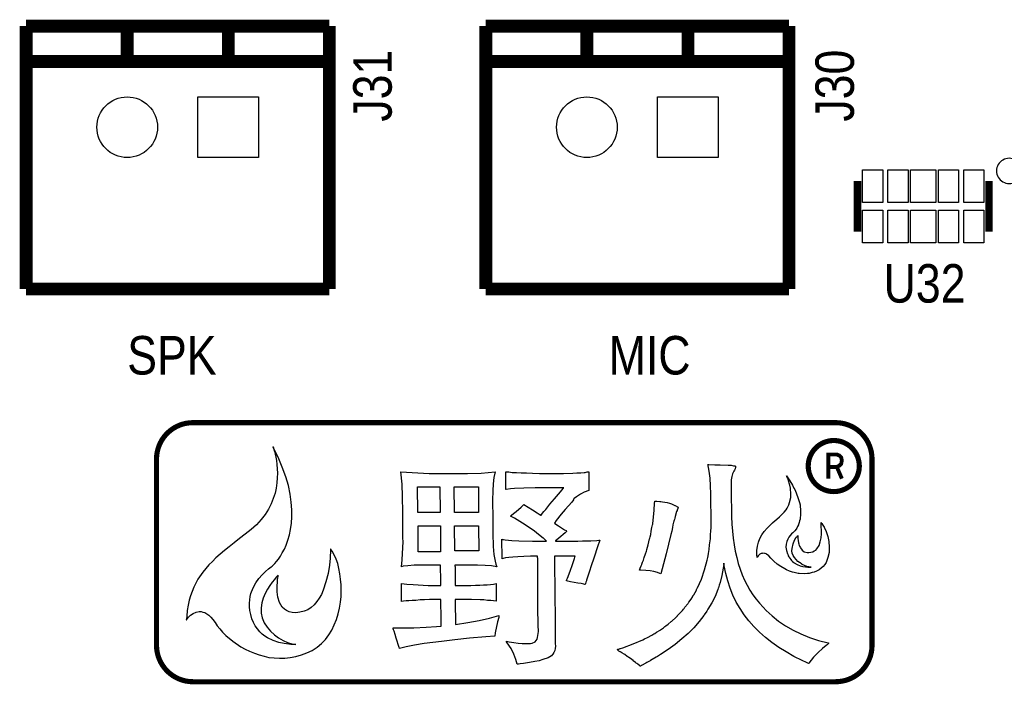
# Model space of a CAD drawing. Extents: x 0 to 158, y 0 to 97.
# Tile 4 of 11: x 32 to 51, y 63 to 76. Entities that reach past the tile are written whole.
import ezdxf
from ezdxf.enums import TextEntityAlignment as Align

# ---------------------------------------------------------------- set-up
doc = ezdxf.new("R2010")
doc.units = 0
doc.header["$MEASUREMENT"] = 0
for name, color, linetype in [('BG_SILKSCREEN_TOP', 7, 'CONTINUOUS'), ('PG_SILKSCREEN_TOP', 253, 'CONTINUOUS'), ('PIN_SOLDERMASK_TOP', 120, 'CONTINUOUS'), ('RD_SILKSCREEN_TOP', 173, 'CONTINUOUS')]:
    doc.layers.add(name, color=color, linetype=linetype)

msp = doc.modelspace()

# ---------------------------------------------------------------- linework, layer by layer
at = {"layer": 'BG_SILKSCREEN_TOP', "const_width": 0.1016}
for points in [[(34.33572, 67.03568, -0.414214), (35.05708, 67.7545)], [(34.33572, 67.03568, -0.414214), (35.05708, 67.7545)], [(47.76978, 67.7545, -0.414214), (48.49114, 67.03568)], [(47.76978, 67.7545, -0.414214), (48.49114, 67.03568)], [(48.23968, 66.89598, 1), (47.22876, 66.89598)], [(48.23968, 66.89598, 1), (47.22876, 66.89598)], [(47.22876, 66.89598, 1), (48.23968, 66.89598)], [(47.22876, 66.89598, 1), (48.23968, 66.89598)], [(35.05708, 62.62878, -0.41265), (34.33572, 63.3476)], [(35.05708, 62.62878, -0.41265), (34.33572, 63.3476)], [(48.49114, 63.3476, -0.414214), (47.76978, 62.62878)], [(48.49114, 63.3476, -0.414214), (47.76978, 62.62878)]]:
    msp.add_lwpolyline(points, format="xyb", dxfattribs=at)
at = {"layer": 'BG_SILKSCREEN_TOP'}
for points, const_width in [([(35.05708, 67.7545), (47.76978, 67.7545)], 0.1016), ([(35.05708, 67.7545), (47.76978, 67.7545)], 0.1016), ([(34.33572, 63.3476), (34.33572, 67.03568)], 0.1016), ([(34.33572, 63.3476), (34.33572, 67.03568)], 0.1016), ([(47.625, 66.64706), (47.625, 67.12458), (47.79518, 67.12458), (47.84852, 67.10172), (47.88154, 67.0687), (47.89424, 67.0052), (47.88154, 66.9417), (47.8409, 66.90106), (47.79518, 66.8782), (47.89424, 66.64706)], 0.0762), ([(47.625, 66.64706), (47.625, 67.12458), (47.79518, 67.12458), (47.84852, 67.10172), (47.88154, 67.0687), (47.89424, 67.0052), (47.88154, 66.9417), (47.8409, 66.90106), (47.79518, 66.8782), (47.89424, 66.64706)], 0.0762), ([(48.49114, 67.03568), (48.49114, 63.3476)], 0.1016), ([(48.49114, 67.03568), (48.49114, 63.3476)], 0.1016), ([(47.625, 66.8782), (47.79518, 66.8782)], 0.0762), ([(47.625, 66.8782), (47.79518, 66.8782)], 0.0762), ([(47.76724, 62.62878), (35.05708, 62.62878)], 0.1016), ([(47.76724, 62.62878), (35.05708, 62.62878)], 0.1016), ([(47.76978, 62.62878), (47.76724, 62.62878)], 0.1016), ([(47.76978, 62.62878), (47.76724, 62.62878)], 0.1016)]:
    msp.add_lwpolyline(points, dxfattribs=dict(at, const_width=const_width))
for points in [[(35.3314, 63.97498), (35.3695, 63.94704), (35.41014, 63.9064), (35.45078, 63.86068), (35.49396, 63.79972), (35.5346, 63.73622), (35.5854, 63.67272), (35.64382, 63.60922), (35.70732, 63.54572), (35.84448, 63.42888), (36.0045, 63.3222), (36.08832, 63.27394), (36.17722, 63.23076), (36.2712, 63.19266), (36.36518, 63.15964), (36.46424, 63.13424), (36.56076, 63.11138), (36.6649, 63.09868), (36.76904, 63.0936), (36.87572, 63.09614), (36.9824, 63.10884), (37.09162, 63.12662), (37.20084, 63.15964), (37.30752, 63.19774), (37.4142, 63.24854), (37.51326, 63.31204), (37.59962, 63.3857), (37.67836, 63.46698), (37.7444, 63.55588), (37.80282, 63.6524), (37.85362, 63.75654), (37.8968, 63.86322), (37.92982, 63.97244), (37.95522, 64.08674), (37.97554, 64.20104), (37.9857, 64.31534), (37.98824, 64.43472), (37.98824, 64.54648), (37.97808, 64.65824), (37.96284, 64.76492), (37.94506, 64.86906), (37.91966, 64.96812), (37.88664, 65.05702), (37.84854, 65.1383), (37.81044, 65.2145), (37.78758, 65.24498), (37.7825, 65.2526), (37.77742, 65.25514), (37.77742, 65.24244), (37.77742, 65.21704), (37.77488, 65.18148), (37.77234, 65.13068), (37.7698, 65.06972), (37.76472, 65.00622), (37.7571, 64.93256), (37.72916, 64.77254), (37.68852, 64.6049), (37.63264, 64.43726), (37.59708, 64.35598), (37.5539, 64.27978), (37.51072, 64.21374), (37.45738, 64.1477), (37.39388, 64.09436), (37.33038, 64.05372), (37.25418, 64.02324), (37.1729, 64.00292), (37.09416, 63.99276), (37.0205, 64.00038), (36.96208, 64.01308), (36.90874, 64.03594), (36.86556, 64.06642), (36.82492, 64.10706), (36.79444, 64.1477), (36.77158, 64.19596), (36.73856, 64.3001), (36.72332, 64.40932), (36.72078, 64.516), (36.7284, 64.60998), (36.73094, 64.65062), (36.73602, 64.68364), (36.7411, 64.70904), (36.74364, 64.72936), (36.74364, 64.73698), (36.73094, 64.72428), (36.70554, 64.69634), (36.66744, 64.65316), (36.6268, 64.59728), (36.57854, 64.53378), (36.53028, 64.46012), (36.4871, 64.3763), (36.449, 64.28486), (36.42106, 64.19088), (36.40328, 64.08928), (36.40328, 63.98768), (36.42614, 63.89116), (36.46678, 63.79464), (36.52266, 63.70828), (36.5887, 63.627), (36.66744, 63.55588), (36.75126, 63.49492), (36.84016, 63.44412), (36.92906, 63.40602), (37.01288, 63.38062), (37.09416, 63.36792), (37.09162, 63.36792), (37.07892, 63.36538), (37.05606, 63.36538), (37.02812, 63.36538), (36.99256, 63.36792), (36.95446, 63.37046), (36.86048, 63.38316), (36.75888, 63.40602), (36.64458, 63.44158), (36.53282, 63.49492), (36.47694, 63.53048), (36.42614, 63.57112), (36.37788, 63.61938), (36.33216, 63.67272), (36.28898, 63.73368), (36.25342, 63.79972), (36.22294, 63.87592), (36.20008, 63.9572), (36.18484, 64.03594), (36.17722, 64.11214), (36.17468, 64.18072), (36.17976, 64.2493), (36.18992, 64.3128), (36.20262, 64.3763), (36.2458, 64.48806), (36.30168, 64.58458), (36.36264, 64.67348), (36.42614, 64.74714), (36.49472, 64.81064), (36.55314, 64.86144), (36.6014, 64.89954), (36.62172, 64.91478), (36.64458, 64.9351), (36.67506, 64.96812), (36.70808, 65.00622), (36.74618, 65.05448), (36.78682, 65.11036), (36.82492, 65.1764), (36.86556, 65.25006), (36.90112, 65.33388), (36.93414, 65.42786), (36.96462, 65.532), (36.98748, 65.64376), (37.0078, 65.76314), (37.01542, 65.89268), (37.01288, 66.03238), (37.00272, 66.18224), (36.97986, 66.34226), (36.9443, 66.5099), (36.8935, 66.68516), (36.82492, 66.87312), (36.7411, 67.07378), (36.6395, 67.27952), (36.64966, 67.25412), (36.65982, 67.22364), (36.66998, 67.183), (36.68268, 67.1322), (36.69538, 67.07124), (36.70808, 67.00266), (36.71824, 66.92392), (36.72332, 66.84264), (36.7284, 66.75374), (36.72332, 66.65976), (36.7157, 66.56324), (36.703, 66.46164), (36.68014, 66.3575), (36.64458, 66.25336), (36.60394, 66.14668), (36.5506, 66.04508), (36.4871, 65.9384), (36.40836, 65.8368), (36.31438, 65.7352), (36.2077, 65.64122), (36.09086, 65.54724), (35.9791, 65.46088), (35.87242, 65.3796), (35.77336, 65.30086), (35.68192, 65.22466), (35.59556, 65.15354), (35.51174, 65.07988), (35.44062, 65.00876), (35.37204, 64.94018), (35.25266, 64.79794), (35.15106, 64.6557), (35.07232, 64.50076), (35.0393, 64.41694), (35.00882, 64.33058), (34.98342, 64.24168), (34.9631, 64.14262), (34.94532, 64.03848), (34.93262, 63.92926), (34.92754, 63.87084), (34.925, 63.8556), (34.925, 63.85306), (34.92754, 63.8556), (34.94278, 63.87592), (34.97072, 63.9064), (35.01136, 63.9445), (35.06216, 63.97752), (35.11804, 64.00546), (35.18154, 64.01562), (35.21964, 64.01562), (35.2552, 64.008), (35.29076, 63.99784)], [(35.2552, 64.008), (35.29076, 63.99784), (35.3314, 63.97498), (35.3695, 63.94704), (35.41014, 63.9064), (35.45078, 63.86068), (35.49396, 63.79972), (35.5346, 63.73622), (35.5854, 63.67272), (35.64382, 63.60922), (35.70732, 63.54572), (35.84448, 63.42888), (36.0045, 63.3222), (36.08832, 63.27394), (36.17722, 63.23076), (36.2712, 63.19266), (36.36518, 63.15964), (36.46424, 63.13424), (36.56076, 63.11138), (36.6649, 63.09868), (36.76904, 63.0936), (36.87572, 63.09614), (36.9824, 63.10884), (37.09162, 63.12662), (37.20084, 63.15964), (37.30752, 63.19774), (37.4142, 63.24854), (37.51326, 63.31204), (37.59962, 63.3857), (37.67836, 63.46698), (37.7444, 63.55588), (37.80282, 63.6524), (37.85362, 63.75654), (37.8968, 63.86322), (37.92982, 63.97244), (37.95522, 64.08674), (37.97554, 64.20104), (37.9857, 64.31534), (37.98824, 64.43472), (37.98824, 64.54648), (37.97808, 64.65824), (37.96284, 64.76492), (37.94506, 64.86906), (37.91966, 64.96812), (37.88664, 65.05702), (37.84854, 65.1383), (37.81044, 65.2145), (37.78758, 65.24498), (37.7825, 65.2526), (37.77742, 65.25514), (37.77742, 65.24244), (37.77742, 65.21704), (37.77488, 65.18148), (37.77234, 65.13068), (37.7698, 65.06972), (37.76472, 65.00622), (37.7571, 64.93256), (37.72916, 64.77254), (37.68852, 64.6049), (37.63264, 64.43726), (37.59708, 64.35598), (37.5539, 64.27978), (37.51072, 64.21374), (37.45738, 64.1477), (37.39388, 64.09436), (37.33038, 64.05372), (37.25418, 64.02324), (37.1729, 64.00292), (37.09416, 63.99276), (37.0205, 64.00038), (36.96208, 64.01308), (36.90874, 64.03594), (36.86556, 64.06642), (36.82492, 64.10706), (36.79444, 64.1477), (36.77158, 64.19596), (36.73856, 64.3001), (36.72332, 64.40932), (36.72078, 64.516), (36.7284, 64.60998), (36.73094, 64.65062), (36.73602, 64.68364), (36.7411, 64.70904), (36.74364, 64.72936), (36.74364, 64.73698), (36.73094, 64.72428), (36.70554, 64.69634), (36.66744, 64.65316), (36.6268, 64.59728), (36.57854, 64.53378), (36.53028, 64.46012), (36.4871, 64.3763), (36.449, 64.28486), (36.42106, 64.19088), (36.40328, 64.08928), (36.40328, 63.98768), (36.42614, 63.89116), (36.46678, 63.79464), (36.52266, 63.70828), (36.5887, 63.627), (36.66744, 63.55588), (36.75126, 63.49492), (36.84016, 63.44412), (36.92906, 63.40602), (37.01288, 63.38062), (37.09416, 63.36792), (37.09162, 63.36792), (37.07892, 63.36538), (37.05606, 63.36538), (37.02812, 63.36538), (36.99256, 63.36792), (36.95446, 63.37046), (36.86048, 63.38316), (36.75888, 63.40602), (36.64458, 63.44158), (36.53282, 63.49492), (36.47694, 63.53048), (36.42614, 63.57112), (36.37788, 63.61938), (36.33216, 63.67272), (36.28898, 63.73368), (36.25342, 63.79972), (36.22294, 63.87592), (36.20008, 63.9572), (36.18484, 64.03594), (36.17722, 64.11214), (36.17468, 64.18072), (36.17976, 64.2493), (36.18992, 64.3128), (36.20262, 64.3763), (36.2458, 64.48806), (36.30168, 64.58458), (36.36264, 64.67348), (36.42614, 64.74714), (36.49472, 64.81064), (36.55314, 64.86144), (36.6014, 64.89954), (36.62172, 64.91478), (36.64458, 64.9351), (36.67506, 64.96812), (36.70808, 65.00622), (36.74618, 65.05448), (36.78682, 65.11036), (36.82492, 65.1764), (36.86556, 65.25006), (36.90112, 65.33388), (36.93414, 65.42786), (36.96462, 65.532), (36.98748, 65.64376), (37.0078, 65.76314), (37.01542, 65.89268), (37.01288, 66.03238), (37.00272, 66.18224), (36.97986, 66.34226), (36.9443, 66.5099), (36.8935, 66.68516), (36.82492, 66.87312), (36.7411, 67.07378), (36.6395, 67.27952), (36.64966, 67.25412), (36.65982, 67.22364), (36.66998, 67.183), (36.68268, 67.1322), (36.69538, 67.07124), (36.70808, 67.00266), (36.71824, 66.92392), (36.72332, 66.84264), (36.7284, 66.75374), (36.72332, 66.65976), (36.7157, 66.56324), (36.703, 66.46164), (36.68014, 66.3575), (36.64458, 66.25336), (36.60394, 66.14668), (36.5506, 66.04508), (36.4871, 65.9384), (36.40836, 65.8368), (36.31438, 65.7352), (36.2077, 65.64122), (36.09086, 65.54724), (35.9791, 65.46088), (35.87242, 65.3796), (35.77336, 65.30086), (35.68192, 65.22466), (35.59556, 65.15354), (35.51174, 65.07988), (35.44062, 65.00876), (35.37204, 64.94018), (35.25266, 64.79794), (35.15106, 64.6557), (35.07232, 64.50076), (35.0393, 64.41694), (35.00882, 64.33058), (34.98342, 64.24168), (34.9631, 64.14262), (34.94532, 64.03848), (34.93262, 63.92926), (34.92754, 63.87084), (34.925, 63.8556), (34.925, 63.85306), (34.92754, 63.8556), (34.94278, 63.87592), (34.97072, 63.9064), (35.01136, 63.9445), (35.06216, 63.97752), (35.11804, 64.00546), (35.18154, 64.01562), (35.21964, 64.01562)], [(46.05274, 63.83274), (45.9613, 63.95466), (45.88002, 64.07912), (45.80382, 64.20612), (45.73778, 64.34074), (45.6819, 64.4779), (45.63618, 64.62268), (45.59808, 64.77), (45.5676, 64.9224), (45.56252, 64.9605), (45.56252, 64.9732), (45.55998, 64.9732), (45.55998, 64.95034), (45.54728, 64.87668), (45.52188, 64.7319), (45.48632, 64.5922), (45.46854, 64.5414), (45.45076, 64.48806), (45.44822, 64.4779), (45.43806, 64.4525), (45.38472, 64.31788), (45.32122, 64.19088), (45.24502, 64.06134), (45.23232, 64.04102), (45.22216, 64.02832), (45.17136, 63.95466), (45.1612, 63.93688), (45.06976, 63.8175), (44.96562, 63.69812), (44.85386, 63.58636), (44.7294, 63.4746), (44.59732, 63.36792), (44.45762, 63.26378), (44.30522, 63.16472), (44.2468, 63.12916), (44.21886, 63.11392), (44.14266, 63.0682), (44.1071, 63.04788), (44.10456, 63.04534), (44.03598, 63.00978), (44.0182, 62.99708), (44.00296, 62.992), (43.97502, 62.97676), (43.9674, 62.96914), (43.9293, 62.95136), (43.90898, 62.93866), (43.89882, 62.93866), (43.88866, 62.95136), (43.86326, 62.96914), (43.85818, 62.97676), (43.83786, 62.992), (43.8277, 62.99708), (43.815, 63.00978), (43.76674, 63.04534), (43.7642, 63.04788), (43.73626, 63.0682), (43.6753, 63.11392), (43.6499, 63.12916), (43.5991, 63.16472), (43.5864, 63.17234), (43.54322, 63.20028), (43.5229, 63.21298), (43.51782, 63.21806), (43.51274, 63.2206), (43.5102, 63.2206), (43.48226, 63.23584), (43.46448, 63.25108), (43.45686, 63.26124), (43.45686, 63.26378), (43.4594, 63.2714), (43.46448, 63.27394), (43.47972, 63.27648), (43.50766, 63.2841), (43.51528, 63.28664), (43.561, 63.30188), (43.7642, 63.37808), (43.95724, 63.45936), (43.9928, 63.4746), (44.04614, 63.50254), (44.05122, 63.50508), (44.13758, 63.55334), (44.17314, 63.57366), (44.19346, 63.58636), (44.22902, 63.60922), (44.2976, 63.6524), (44.30522, 63.65748), (44.36364, 63.69812), (44.39412, 63.71844), (44.4119, 63.73622), (44.46016, 63.76924), (44.51604, 63.8175), (44.52874, 63.82766), (44.53636, 63.83274), (44.6024, 63.8937), (44.6405, 63.9318), (44.64558, 63.93688), (44.65828, 63.95466), (44.7294, 64.02832), (44.74464, 64.04102), (44.75988, 64.06134), (44.77258, 64.07912), (44.79036, 64.10198), (44.84624, 64.17056), (44.85386, 64.18072), (44.85894, 64.19088), (44.8691, 64.20612), (44.90974, 64.262), (44.9453, 64.31788), (44.94784, 64.3255), (44.958, 64.34074), (44.96562, 64.3509), (45.01642, 64.44234), (45.0215, 64.4525), (45.0342, 64.4779), (45.03674, 64.48806), (45.11548, 64.66078), (45.17898, 64.84366), (45.23232, 65.0367), (45.23994, 65.09004), (45.25264, 65.15608), (45.2628, 65.2145), (45.26788, 65.2399), (45.26788, 65.24244), (45.27804, 65.33896), (45.29328, 65.4558), (45.29328, 65.47104), (45.29582, 65.4939), (45.29836, 65.5447), (45.3009, 65.6082), (45.30598, 65.67932), (45.30598, 65.96888), (45.30344, 66.13144), (45.30344, 66.30416), (45.3009, 66.34734), (45.29582, 66.50228), (45.28566, 66.65468), (45.26788, 66.79692), (45.25772, 66.8655), (45.2501, 66.89852), (45.24756, 66.9163), (45.24502, 66.92392), (45.2628, 66.92392), (45.37964, 66.92138), (45.48378, 66.92138), (45.64634, 66.9163), (45.70476, 66.91122), (45.74794, 66.9036), (45.77842, 66.89852), (45.78858, 66.8909), (45.79112, 66.87312), (45.7835, 66.84264), (45.77842, 66.82486), (45.77334, 66.81724), (45.7581, 66.79438), (45.7327, 66.74358), (45.71746, 66.6877), (45.7073, 66.6242), (45.70476, 66.59118), (45.70476, 66.56578), (45.7073, 66.55054), (45.7073, 66.19494), (45.70984, 66.11874), (45.70984, 65.89522), (45.71746, 65.7479), (45.72762, 65.6082), (45.74286, 65.47104), (45.76064, 65.33896), (45.78604, 65.2145), (45.81398, 65.09004), (45.84446, 64.97066), (45.88256, 64.85382), (45.9232, 64.7446), (45.96892, 64.64046), (46.01972, 64.5414), (46.0756, 64.44234), (46.13402, 64.3509), (46.20006, 64.262), (46.2661, 64.18072), (46.33976, 64.10198), (46.39564, 64.04102), (46.51248, 63.9318), (46.64202, 63.82766), (46.77918, 63.73622), (46.92904, 63.6524), (47.08398, 63.57366), (47.2567, 63.50508), (47.43196, 63.44666), (47.62246, 63.39586), (47.63516, 63.39332), (47.63516, 63.39078), (47.63262, 63.38316), (47.6123, 63.36538), (47.60722, 63.36284), (47.60214, 63.3603), (47.5869, 63.3476), (47.50816, 63.28664), (47.42434, 63.2079), (47.33544, 63.11392), (47.23892, 62.99708), (47.23384, 62.992), (47.1932, 63.00978), (47.10684, 63.04788), (46.94428, 63.12916), (46.78934, 63.21806), (46.64456, 63.30696), (46.50994, 63.40602), (46.3804, 63.50254), (46.26356, 63.60922), (46.15434, 63.71844)], [(46.26356, 63.60922), (46.15434, 63.71844), (46.05274, 63.83274), (45.9613, 63.95466), (45.88002, 64.07912), (45.80382, 64.20612), (45.73778, 64.34074), (45.6819, 64.4779), (45.63618, 64.62268), (45.59808, 64.77), (45.5676, 64.9224), (45.56252, 64.9605), (45.56252, 64.9732), (45.55998, 64.9732), (45.55998, 64.95034), (45.54728, 64.87668), (45.52188, 64.7319), (45.48632, 64.5922), (45.46854, 64.5414), (45.45076, 64.48806), (45.44822, 64.4779), (45.43806, 64.4525), (45.38472, 64.31788), (45.32122, 64.19088), (45.24502, 64.06134), (45.23232, 64.04102), (45.22216, 64.02832), (45.17136, 63.95466), (45.1612, 63.93688), (45.06976, 63.8175), (44.96562, 63.69812), (44.85386, 63.58636), (44.7294, 63.4746), (44.59732, 63.36792), (44.45762, 63.26378), (44.30522, 63.16472), (44.2468, 63.12916), (44.21886, 63.11392), (44.14266, 63.0682), (44.1071, 63.04788), (44.10456, 63.04534), (44.03598, 63.00978), (44.0182, 62.99708), (44.00296, 62.992), (43.97502, 62.97676), (43.9674, 62.96914), (43.9293, 62.95136), (43.90898, 62.93866), (43.89882, 62.93866), (43.88866, 62.95136), (43.86326, 62.96914), (43.85818, 62.97676), (43.83786, 62.992), (43.8277, 62.99708), (43.815, 63.00978), (43.76674, 63.04534), (43.7642, 63.04788), (43.73626, 63.0682), (43.6753, 63.11392), (43.6499, 63.12916), (43.5991, 63.16472), (43.5864, 63.17234), (43.54322, 63.20028), (43.5229, 63.21298), (43.51782, 63.21806), (43.51274, 63.2206), (43.5102, 63.2206), (43.48226, 63.23584), (43.46448, 63.25108), (43.45686, 63.26124), (43.45686, 63.26378), (43.4594, 63.2714), (43.46448, 63.27394), (43.47972, 63.27648), (43.50766, 63.2841), (43.51528, 63.28664), (43.561, 63.30188), (43.7642, 63.37808), (43.95724, 63.45936), (43.9928, 63.4746), (44.04614, 63.50254), (44.05122, 63.50508), (44.13758, 63.55334), (44.17314, 63.57366), (44.19346, 63.58636), (44.22902, 63.60922), (44.2976, 63.6524), (44.30522, 63.65748), (44.36364, 63.69812), (44.39412, 63.71844), (44.4119, 63.73622), (44.46016, 63.76924), (44.51604, 63.8175), (44.52874, 63.82766), (44.53636, 63.83274), (44.6024, 63.8937), (44.6405, 63.9318), (44.64558, 63.93688), (44.65828, 63.95466), (44.7294, 64.02832), (44.74464, 64.04102), (44.75988, 64.06134), (44.77258, 64.07912), (44.79036, 64.10198), (44.84624, 64.17056), (44.85386, 64.18072), (44.85894, 64.19088), (44.8691, 64.20612), (44.90974, 64.262), (44.9453, 64.31788), (44.94784, 64.3255), (44.958, 64.34074), (44.96562, 64.3509), (45.01642, 64.44234), (45.0215, 64.4525), (45.0342, 64.4779), (45.03674, 64.48806), (45.11548, 64.66078), (45.17898, 64.84366), (45.23232, 65.0367), (45.23994, 65.09004), (45.25264, 65.15608), (45.2628, 65.2145), (45.26788, 65.2399), (45.26788, 65.24244), (45.27804, 65.33896), (45.29328, 65.4558), (45.29328, 65.47104), (45.29582, 65.4939), (45.29836, 65.5447), (45.3009, 65.6082), (45.30598, 65.67932), (45.30598, 65.96888), (45.30344, 66.13144), (45.30344, 66.30416), (45.3009, 66.34734), (45.29582, 66.50228), (45.28566, 66.65468), (45.26788, 66.79692), (45.25772, 66.8655), (45.2501, 66.89852), (45.24756, 66.9163), (45.24502, 66.92392), (45.2628, 66.92392), (45.37964, 66.92138), (45.48378, 66.92138), (45.64634, 66.9163), (45.70476, 66.91122), (45.74794, 66.9036), (45.77842, 66.89852), (45.78858, 66.8909), (45.79112, 66.87312), (45.7835, 66.84264), (45.77842, 66.82486), (45.77334, 66.81724), (45.7581, 66.79438), (45.7327, 66.74358), (45.71746, 66.6877), (45.7073, 66.6242), (45.70476, 66.59118), (45.70476, 66.56578), (45.7073, 66.55054), (45.7073, 66.19494), (45.70984, 66.11874), (45.70984, 65.89522), (45.71746, 65.7479), (45.72762, 65.6082), (45.74286, 65.47104), (45.76064, 65.33896), (45.78604, 65.2145), (45.81398, 65.09004), (45.84446, 64.97066), (45.88256, 64.85382), (45.9232, 64.7446), (45.96892, 64.64046), (46.01972, 64.5414), (46.0756, 64.44234), (46.13402, 64.3509), (46.20006, 64.262), (46.2661, 64.18072), (46.33976, 64.10198), (46.39564, 64.04102), (46.51248, 63.9318), (46.64202, 63.82766), (46.77918, 63.73622), (46.92904, 63.6524), (47.08398, 63.57366), (47.2567, 63.50508), (47.43196, 63.44666), (47.62246, 63.39586), (47.63516, 63.39332), (47.63516, 63.39078), (47.63262, 63.38316), (47.6123, 63.36538), (47.60722, 63.36284), (47.60214, 63.3603), (47.5869, 63.3476), (47.50816, 63.28664), (47.42434, 63.2079), (47.33544, 63.11392), (47.23892, 62.99708), (47.23384, 62.992), (47.1932, 63.00978), (47.10684, 63.04788), (46.94428, 63.12916), (46.78934, 63.21806), (46.64456, 63.30696), (46.50994, 63.40602), (46.3804, 63.50254)], [(39.13632, 63.30696), (39.0779, 63.49238), (39.05504, 63.5635), (39.03472, 63.62954), (39.02456, 63.65494), (39.01948, 63.67272), (39.01694, 63.68796), (39.0144, 63.69304), (39.29888, 63.69304), (39.42842, 63.69558), (39.66718, 63.70828), (39.87546, 63.71844), (39.96436, 63.7286), (39.96436, 63.99022), (39.96182, 64.12484), (39.96182, 64.25438), (39.73322, 64.25438), (39.6367, 64.2493), (39.55034, 64.24676), (39.46652, 64.23914), (39.39286, 64.23914), (39.32936, 64.23152), (39.27348, 64.22898), (39.22522, 64.2239), (39.18458, 64.21882), (39.18458, 64.516), (39.18204, 64.5541), (39.18204, 64.57188), (39.28872, 64.56172), (39.41318, 64.55156), (39.7129, 64.53378), (39.95928, 64.53378), (39.95928, 64.73698), (39.95674, 64.81572), (39.95674, 64.93764), (39.5859, 64.93764), (39.50462, 64.9351), (39.4335, 64.9351), (39.30904, 64.92494), (39.2176, 64.91478), (39.18204, 64.90462), (39.19728, 65.03924), (39.2049, 65.16878), (39.21252, 65.39484), (39.20998, 65.47612), (39.20998, 65.57518), (39.20744, 65.85204), (39.20744, 66.08318), (39.2049, 66.18732), (39.2049, 66.29146), (39.19474, 66.53784), (39.1668, 66.78422), (39.73068, 66.74866), (40.49014, 66.74866), (40.75684, 66.75628), (41.0337, 66.78422), (41.01084, 66.67246), (40.99814, 66.54546), (40.98798, 66.4083), (40.98544, 66.22288), (40.98544, 66.0781), (40.98798, 65.99936), (40.98798, 65.73012), (40.99052, 65.61836), (40.99052, 65.48374), (40.9956, 65.38976), (40.99814, 65.3034), (41.00322, 65.22212), (41.01084, 65.14592), (41.021, 65.07734), (41.03624, 65.0113), (41.05148, 64.95542), (41.06672, 64.90462), (40.96004, 64.91986), (40.83558, 64.93002), (40.68572, 64.9351), (40.4749, 64.93764), (40.23614, 64.93764), (40.23614, 64.9224), (40.24122, 64.90208), (40.24376, 64.53378), (40.5511, 64.53378), (40.64508, 64.53886), (40.7289, 64.5414), (40.80764, 64.54394), (40.87622, 64.54902), (40.94226, 64.5541), (41.00068, 64.56172), (41.05402, 64.57188), (41.05402, 64.33058), (41.05656, 64.2747), (41.05656, 64.22136), (41.00322, 64.22644), (40.94734, 64.23406), (40.8813, 64.23914), (40.81272, 64.24676), (40.73652, 64.2493), (40.56888, 64.25438), (40.24376, 64.25438), (40.24376, 64.2493), (40.2463, 64.23152), (40.24884, 63.76416), (40.49268, 63.79972), (40.71874, 63.8429), (40.92448, 63.88608), (41.1099, 63.93688), (41.10482, 63.90132), (41.0845, 63.81242), (41.03878, 63.59906), (41.0337, 63.57366), (41.02862, 63.55334), (41.02608, 63.54064), (41.02608, 63.53302), (40.85336, 63.52032), (40.52824, 63.48984), (40.23614, 63.45936), (39.97198, 63.42634), (39.62908, 63.38316), (39.43858, 63.35268), (39.27602, 63.31966), (39.1414, 63.28918), (39.1414, 63.29172)], [(39.1414, 63.28918), (39.1414, 63.29172), (39.13632, 63.30696), (39.0779, 63.49238), (39.05504, 63.5635), (39.03472, 63.62954), (39.02456, 63.65494), (39.01948, 63.67272), (39.01694, 63.68796), (39.0144, 63.69304), (39.29888, 63.69304), (39.42842, 63.69558), (39.66718, 63.70828), (39.87546, 63.71844), (39.96436, 63.7286), (39.96436, 63.99022), (39.96182, 64.12484), (39.96182, 64.25438), (39.73322, 64.25438), (39.6367, 64.2493), (39.55034, 64.24676), (39.46652, 64.23914), (39.39286, 64.23914), (39.32936, 64.23152), (39.27348, 64.22898), (39.22522, 64.2239), (39.18458, 64.21882), (39.18458, 64.516), (39.18204, 64.5541), (39.18204, 64.57188), (39.28872, 64.56172), (39.41318, 64.55156), (39.7129, 64.53378), (39.95928, 64.53378), (39.95928, 64.73698), (39.95674, 64.81572), (39.95674, 64.93764), (39.5859, 64.93764), (39.50462, 64.9351), (39.4335, 64.9351), (39.30904, 64.92494), (39.2176, 64.91478), (39.18204, 64.90462), (39.19728, 65.03924), (39.2049, 65.16878), (39.21252, 65.39484), (39.20998, 65.47612), (39.20998, 65.57518), (39.20744, 65.85204), (39.20744, 66.08318), (39.2049, 66.18732), (39.2049, 66.29146), (39.19474, 66.53784), (39.1668, 66.78422), (39.73068, 66.74866), (40.49014, 66.74866), (40.75684, 66.75628), (41.0337, 66.78422), (41.01084, 66.67246), (40.99814, 66.54546), (40.98798, 66.4083), (40.98544, 66.22288), (40.98544, 66.0781), (40.98798, 65.99936), (40.98798, 65.73012), (40.99052, 65.61836), (40.99052, 65.48374), (40.9956, 65.38976), (40.99814, 65.3034), (41.00322, 65.22212), (41.01084, 65.14592), (41.021, 65.07734), (41.03624, 65.0113), (41.05148, 64.95542), (41.06672, 64.90462), (40.96004, 64.91986), (40.83558, 64.93002), (40.68572, 64.9351), (40.4749, 64.93764), (40.23614, 64.93764), (40.23614, 64.9224), (40.24122, 64.90208), (40.24376, 64.53378), (40.5511, 64.53378), (40.64508, 64.53886), (40.7289, 64.5414), (40.80764, 64.54394), (40.87622, 64.54902), (40.94226, 64.5541), (41.00068, 64.56172), (41.05402, 64.57188), (41.05402, 64.33058), (41.05656, 64.2747), (41.05656, 64.22136), (41.00322, 64.22644), (40.94734, 64.23406), (40.8813, 64.23914), (40.81272, 64.24676), (40.73652, 64.2493), (40.56888, 64.25438), (40.24376, 64.25438), (40.24376, 64.2493), (40.2463, 64.23152), (40.24884, 63.76416), (40.49268, 63.79972), (40.71874, 63.8429), (40.92448, 63.88608), (41.1099, 63.93688), (41.10482, 63.90132), (41.0845, 63.81242), (41.03878, 63.59906), (41.0337, 63.57366), (41.02862, 63.55334), (41.02608, 63.54064), (41.02608, 63.53302), (40.85336, 63.52032), (40.52824, 63.48984), (40.23614, 63.45936), (39.97198, 63.42634), (39.62908, 63.38316), (39.43858, 63.35268), (39.27602, 63.31966)], [(41.44518, 63.06566), (41.40708, 63.17234), (41.3512, 63.28664), (41.275, 63.40094), (41.2623, 63.41618), (41.25976, 63.4238), (41.25722, 63.42634), (41.25722, 63.43142), (41.31056, 63.41872), (41.40708, 63.40602), (41.49344, 63.39332), (41.56964, 63.38824), (41.63314, 63.38316), (41.68902, 63.38316), (41.73474, 63.38824), (41.76522, 63.39332), (41.82364, 63.42126), (41.84396, 63.44412), (41.86428, 63.47206), (41.87444, 63.50254), (41.88206, 63.54064), (41.88968, 63.62192), (41.88714, 63.74892), (41.88206, 64.09944), (41.87952, 64.59474), (41.87698, 64.83858), (41.87698, 65.06464), (41.87444, 65.09004), (41.87444, 65.11544), (41.8465, 65.11544), (41.8084, 65.1129), (41.73474, 65.11036), (41.60012, 65.10528), (41.48328, 65.09766), (41.38422, 65.09258), (41.30294, 65.08496), (41.23944, 65.07734), (41.19118, 65.06718), (41.1734, 65.0621), (41.17086, 65.06464), (41.17086, 65.2272), (41.16832, 65.3034), (41.16832, 65.44818), (41.17086, 65.44564), (41.17848, 65.4431), (41.1988, 65.44056), (41.23182, 65.43548), (41.36644, 65.42278), (41.5036, 65.4177), (41.77284, 65.41262), (42.0497, 65.41262), (42.02684, 65.43548), (41.98874, 65.4685), (41.9862, 65.47104), (41.89476, 65.5447), (41.81602, 65.60566), (41.62806, 65.7352), (41.41978, 65.8622), (41.3639, 65.89268), (41.3512, 65.9003), (41.34104, 65.90284), (41.34104, 65.90538), (41.34866, 65.91046), (41.36136, 65.92316), (41.39692, 65.95618), (41.44772, 65.99936), (41.54678, 66.08572), (41.58488, 66.1162), (41.60266, 66.13398), (41.77538, 66.0273), (41.86428, 65.97142), (41.90746, 65.94602), (41.93794, 65.92316), (41.94302, 65.92316), (41.9735, 65.96126), (42.00144, 65.99682), (42.037, 66.03746), (42.11828, 66.13906), (42.20718, 66.24574), (42.3291, 66.38798), (42.3799, 66.45148), (42.39006, 66.46418), (42.3926, 66.46672), (41.82364, 66.46672), (41.60012, 66.46164), (41.4147, 66.45148), (41.3385, 66.44386), (41.25468, 66.4337), (41.2496, 66.43116), (41.2496, 66.47434), (41.24706, 66.54292), (41.24706, 66.78422), (41.25214, 66.78168), (41.30548, 66.77914), (41.37406, 66.77152), (41.45534, 66.76644), (41.54932, 66.7639), (41.656, 66.75882), (41.77538, 66.75374), (41.91, 66.7512), (41.9481, 66.74866), (42.39006, 66.74866), (42.57294, 66.75374), (42.65168, 66.75882), (42.72788, 66.7639), (42.79392, 66.76898), (42.81424, 66.77152), (42.85742, 66.77914), (42.88536, 66.78422), (42.88536, 66.68516), (42.8879, 66.61658), (42.8879, 66.41338), (42.799, 66.38036), (42.7228, 66.34226), (42.6466, 66.28892), (42.60088, 66.25082), (42.58818, 66.23812), (42.58564, 66.2305), (42.55008, 66.18478), (42.48912, 66.11112), (42.42308, 66.03492), (42.3418, 65.94094), (42.24528, 65.81648), (42.20718, 65.76822), (42.20718, 65.76314), (42.2148, 65.75806), (42.28592, 65.71234), (42.4053, 65.63614), (42.43832, 65.61836), (42.44848, 65.6082), (42.45356, 65.60566), (42.4434, 65.60058), (42.418, 65.57518), (42.3799, 65.5447), (42.33418, 65.50406), (42.2529, 65.43802), (42.2275, 65.41516), (42.2275, 65.41262), (42.672, 65.41262), (42.76344, 65.41516), (42.8498, 65.41516), (42.926, 65.4177), (43.04538, 65.42278), (43.08348, 65.42786), (43.10126, 65.4304), (43.10634, 65.4304), (43.10634, 65.42786), (43.06062, 65.29832), (42.99204, 65.09258), (42.92854, 64.90462), (42.90568, 64.83858), (42.8879, 64.77508), (42.87266, 64.73698), (42.84726, 64.65824), (42.84726, 64.65316), (42.84472, 64.64554), (42.84218, 64.62776), (42.83202, 64.59728), (42.82186, 64.57188), (42.81424, 64.5541), (42.80662, 64.5541), (42.78884, 64.55664), (42.7355, 64.56934), (42.66946, 64.5795), (42.5958, 64.59474), (42.52468, 64.60744), (42.47134, 64.62014), (42.4561, 64.62268), (42.44594, 64.62268), (42.4434, 64.62522), (42.44848, 64.63792), (42.46626, 64.67602), (42.52214, 64.81572), (42.56786, 64.9478), (42.60342, 65.06718), (42.61358, 65.09512), (42.61612, 65.11036), (42.61612, 65.11544), (42.21226, 65.11544), (42.21226, 65.09766), (42.21734, 64.29756), (42.21988, 63.93688), (42.22242, 63.84036), (42.22242, 63.54826), (42.22496, 63.50254), (42.22496, 63.38824), (42.2275, 63.3349), (42.22242, 63.28664), (42.2148, 63.246), (42.19702, 63.20536), (42.1767, 63.17234), (42.17162, 63.16726), (42.14876, 63.1444), (42.08526, 63.10122), (41.98112, 63.06566), (41.90746, 63.04534), (41.81856, 63.0301), (41.71442, 63.00978), (41.59758, 62.98946), (41.529, 62.98184), (41.49598, 62.97676), (41.4782, 62.97676), (41.47058, 62.97422), (41.47058, 62.9793)], [(41.47058, 62.97422), (41.47058, 62.9793), (41.44518, 63.06566), (41.40708, 63.17234), (41.3512, 63.28664), (41.275, 63.40094), (41.2623, 63.41618), (41.25976, 63.4238), (41.25722, 63.42634), (41.25722, 63.43142), (41.31056, 63.41872), (41.40708, 63.40602), (41.49344, 63.39332), (41.56964, 63.38824), (41.63314, 63.38316), (41.68902, 63.38316), (41.73474, 63.38824), (41.76522, 63.39332), (41.82364, 63.42126), (41.84396, 63.44412), (41.86428, 63.47206), (41.87444, 63.50254), (41.88206, 63.54064), (41.88968, 63.62192), (41.88714, 63.74892), (41.88206, 64.09944), (41.87952, 64.59474), (41.87698, 64.83858), (41.87698, 65.06464), (41.87444, 65.09004), (41.87444, 65.11544), (41.8465, 65.11544), (41.8084, 65.1129), (41.73474, 65.11036), (41.60012, 65.10528), (41.48328, 65.09766), (41.38422, 65.09258), (41.30294, 65.08496), (41.23944, 65.07734), (41.19118, 65.06718), (41.1734, 65.0621), (41.17086, 65.06464), (41.17086, 65.2272), (41.16832, 65.3034), (41.16832, 65.44818), (41.17086, 65.44564), (41.17848, 65.4431), (41.1988, 65.44056), (41.23182, 65.43548), (41.36644, 65.42278), (41.5036, 65.4177), (41.77284, 65.41262), (42.0497, 65.41262), (42.02684, 65.43548), (41.98874, 65.4685), (41.9862, 65.47104), (41.89476, 65.5447), (41.81602, 65.60566), (41.62806, 65.7352), (41.41978, 65.8622), (41.3639, 65.89268), (41.3512, 65.9003), (41.34104, 65.90284), (41.34104, 65.90538), (41.34866, 65.91046), (41.36136, 65.92316), (41.39692, 65.95618), (41.44772, 65.99936), (41.54678, 66.08572), (41.58488, 66.1162), (41.60266, 66.13398), (41.77538, 66.0273), (41.86428, 65.97142), (41.90746, 65.94602), (41.93794, 65.92316), (41.94302, 65.92316), (41.9735, 65.96126), (42.00144, 65.99682), (42.037, 66.03746), (42.11828, 66.13906), (42.20718, 66.24574), (42.3291, 66.38798), (42.3799, 66.45148), (42.39006, 66.46418), (42.3926, 66.46672), (41.82364, 66.46672), (41.60012, 66.46164), (41.4147, 66.45148), (41.3385, 66.44386), (41.25468, 66.4337), (41.2496, 66.43116), (41.2496, 66.47434), (41.24706, 66.54292), (41.24706, 66.78422), (41.25214, 66.78168), (41.30548, 66.77914), (41.37406, 66.77152), (41.45534, 66.76644), (41.54932, 66.7639), (41.656, 66.75882), (41.77538, 66.75374), (41.91, 66.7512), (41.9481, 66.74866), (42.39006, 66.74866), (42.57294, 66.75374), (42.65168, 66.75882), (42.72788, 66.7639), (42.79392, 66.76898), (42.81424, 66.77152), (42.85742, 66.77914), (42.88536, 66.78422), (42.88536, 66.68516), (42.8879, 66.61658), (42.8879, 66.41338), (42.799, 66.38036), (42.7228, 66.34226), (42.6466, 66.28892), (42.60088, 66.25082), (42.58818, 66.23812), (42.58564, 66.2305), (42.55008, 66.18478), (42.48912, 66.11112), (42.42308, 66.03492), (42.3418, 65.94094), (42.24528, 65.81648), (42.20718, 65.76822), (42.20718, 65.76314), (42.2148, 65.75806), (42.28592, 65.71234), (42.4053, 65.63614), (42.43832, 65.61836), (42.44848, 65.6082), (42.45356, 65.60566), (42.4434, 65.60058), (42.418, 65.57518), (42.3799, 65.5447), (42.33418, 65.50406), (42.2529, 65.43802), (42.2275, 65.41516), (42.2275, 65.41262), (42.672, 65.41262), (42.76344, 65.41516), (42.8498, 65.41516), (42.926, 65.4177), (43.04538, 65.42278), (43.08348, 65.42786), (43.10126, 65.4304), (43.10634, 65.4304), (43.10634, 65.42786), (43.06062, 65.29832), (42.99204, 65.09258), (42.92854, 64.90462), (42.90568, 64.83858), (42.8879, 64.77508), (42.87266, 64.73698), (42.84726, 64.65824), (42.84726, 64.65316), (42.84472, 64.64554), (42.84218, 64.62776), (42.83202, 64.59728), (42.82186, 64.57188), (42.81424, 64.5541), (42.80662, 64.5541), (42.78884, 64.55664), (42.7355, 64.56934), (42.66946, 64.5795), (42.5958, 64.59474), (42.52468, 64.60744), (42.47134, 64.62014), (42.4561, 64.62268), (42.44594, 64.62268), (42.4434, 64.62522), (42.44848, 64.63792), (42.46626, 64.67602), (42.52214, 64.81572), (42.56786, 64.9478), (42.60342, 65.06718), (42.61358, 65.09512), (42.61612, 65.11036), (42.61612, 65.11544), (42.21226, 65.11544), (42.21226, 65.09766), (42.21734, 64.29756), (42.21988, 63.93688), (42.22242, 63.84036), (42.22242, 63.54826), (42.22496, 63.50254), (42.22496, 63.38824), (42.2275, 63.3349), (42.22242, 63.28664), (42.2148, 63.246), (42.19702, 63.20536), (42.1767, 63.17234), (42.17162, 63.16726), (42.14876, 63.1444), (42.08526, 63.10122), (41.98112, 63.06566), (41.90746, 63.04534), (41.81856, 63.0301), (41.71442, 63.00978), (41.59758, 62.98946), (41.529, 62.98184), (41.49598, 62.97676), (41.4782, 62.97676)], [(46.41342, 65.66662), (46.43628, 65.68694), (46.44136, 65.69202), (46.44644, 65.69964), (46.48454, 65.7352), (46.49216, 65.74282), (46.50994, 65.75806), (46.50994, 65.7606), (46.51502, 65.76568), (46.52518, 65.77076), (46.52772, 65.7733), (46.53026, 65.77838), (46.53026, 65.78092), (46.56582, 65.8114), (46.609, 65.84696), (46.6598, 65.89268), (46.70552, 65.93586), (46.75124, 65.98158), (46.78934, 66.02984), (46.80966, 66.06286), (46.81982, 66.0781), (46.84268, 66.1289), (46.86046, 66.17462), (46.88332, 66.27368), (46.88586, 66.34734), (46.88586, 66.36766), (46.88078, 66.43116), (46.87824, 66.4591), (46.86554, 66.51498), (46.86046, 66.53784), (46.84014, 66.60388), (46.82236, 66.65722), (46.80712, 66.6877), (46.80204, 66.7004), (46.80204, 66.70294), (46.863, 66.60642), (46.91634, 66.51498), (46.94682, 66.4591), (46.96206, 66.43116), (46.98746, 66.36766), (46.99762, 66.34734), (47.02556, 66.27368), (47.02556, 66.27114), (47.04842, 66.19748), (47.0535, 66.17462), (47.0662, 66.1289), (47.07128, 66.0781), (47.07382, 66.06286), (47.07636, 66.02984), (47.0789, 66.00444), (47.0789, 65.94856), (47.06874, 65.84696), (47.05604, 65.8114), (47.04842, 65.78092), (47.04842, 65.77076), (47.04588, 65.76568), (47.04588, 65.7606), (47.04334, 65.75806), (47.03826, 65.74282), (47.03318, 65.7352), (47.01794, 65.69964), (47.0154, 65.69202), (47.01286, 65.68694), (47.00016, 65.66662), (46.99, 65.64884), (46.9646, 65.61328), (46.92396, 65.57772), (46.89856, 65.55486), (46.87062, 65.52438), (46.84776, 65.49136), (46.84268, 65.48628), (46.8376, 65.47358), (46.83252, 65.46596), (46.8249, 65.44818), (46.80458, 65.40246), (46.78934, 65.35166), (46.7868, 65.2907), (46.79696, 65.2272), (46.81982, 65.15608), (46.82236, 65.151), (46.83252, 65.1256), (46.83506, 65.12306), (46.84776, 65.1002), (46.8503, 65.09258), (46.85284, 65.09004), (46.85538, 65.08496), (46.863, 65.07226), (46.88586, 65.04432), (46.89856, 65.02654), (46.91126, 65.01638), (46.91888, 65.00876), (46.94174, 64.98844), (46.9519, 64.98082), (47.00778, 64.9478), (47.0662, 64.9224), (47.12208, 64.90716), (47.17542, 64.89954), (47.2186, 64.89446), (47.28464, 64.89446), (47.244, 64.89954), (47.20336, 64.9097), (47.15764, 64.92748), (47.11192, 64.95034), (47.09922, 64.95796), (47.06874, 64.98082), (47.0535, 64.98844), (47.02556, 65.00876), (46.99, 65.04432), (46.95698, 65.08496), (46.93158, 65.1256), (46.9138, 65.17386), (46.90618, 65.21958), (46.90872, 65.26784), (46.92904, 65.3542), (46.95952, 65.42786), (46.99254, 65.48628), (47.00778, 65.50406), (47.01794, 65.51676), (47.02302, 65.52438), (47.02302, 65.46596), (47.0281, 65.42024), (47.03826, 65.37452), (47.04334, 65.3542), (47.04334, 65.35166), (47.05096, 65.32372), (47.0535, 65.31356), (47.0662, 65.2907), (47.07382, 65.27546), (47.10684, 65.23228), (47.15002, 65.2018), (47.20844, 65.18656), (47.24146, 65.18656), (47.27956, 65.19164), (47.31766, 65.19926), (47.32274, 65.2018), (47.34814, 65.21704), (47.37862, 65.23482), (47.40148, 65.26022), (47.44212, 65.32372), (47.46498, 65.39484), (47.48276, 65.47358), (47.49038, 65.55486), (47.49038, 65.62852), (47.48784, 65.69202), (47.4853, 65.74282), (47.48276, 65.7606), (47.48276, 65.77076), (47.48022, 65.77838), (47.48022, 65.78092), (47.48276, 65.77838), (47.4853, 65.7733), (47.50054, 65.75806), (47.50816, 65.74282), (47.51324, 65.7352), (47.53864, 65.69964), (47.54118, 65.69202), (47.54372, 65.68694), (47.5869, 65.60058), (47.61738, 65.50406), (47.6377, 65.40246), (47.64532, 65.2907), (47.64024, 65.18656), (47.61992, 65.08496), (47.58182, 64.98844), (47.55642, 64.9478), (47.52594, 64.90716), (47.48784, 64.87414), (47.4472, 64.84366), (47.39386, 64.81826), (47.34814, 64.79794), (47.31004, 64.78778), (47.24908, 64.77254), (47.21352, 64.77), (47.15002, 64.76238), (47.04842, 64.77), (47.03064, 64.77254), (46.94936, 64.78778), (46.91888, 64.79794), (46.85792, 64.81826), (46.80204, 64.84366), (46.76902, 64.86144), (46.68774, 64.90716), (46.61154, 64.95796), (46.5455, 65.01638), (46.51756, 65.04432), (46.49216, 65.07226), (46.44644, 65.12306), (46.40326, 65.151), (46.39564, 65.15608), (46.37532, 65.1637), (46.36516, 65.16878), (46.3296, 65.17132), (46.3169, 65.16878), (46.29912, 65.1637), (46.27372, 65.151), (46.23816, 65.11798), (46.228, 65.1002), (46.22038, 65.09258), (46.21784, 65.09004), (46.21784, 65.1002), (46.2153, 65.1256), (46.2153, 65.22466), (46.228, 65.31356), (46.24324, 65.3923), (46.27118, 65.46596), (46.30928, 65.532), (46.355, 65.60058)], [(46.30928, 65.532), (46.355, 65.60058), (46.41342, 65.66662), (46.43628, 65.68694), (46.44136, 65.69202), (46.44644, 65.69964), (46.48454, 65.7352), (46.49216, 65.74282), (46.50994, 65.75806), (46.50994, 65.7606), (46.51502, 65.76568), (46.52518, 65.77076), (46.52772, 65.7733), (46.53026, 65.77838), (46.53026, 65.78092), (46.56582, 65.8114), (46.609, 65.84696), (46.6598, 65.89268), (46.70552, 65.93586), (46.75124, 65.98158), (46.78934, 66.02984), (46.80966, 66.06286), (46.81982, 66.0781), (46.84268, 66.1289), (46.86046, 66.17462), (46.88332, 66.27368), (46.88586, 66.34734), (46.88586, 66.36766), (46.88078, 66.43116), (46.87824, 66.4591), (46.86554, 66.51498), (46.86046, 66.53784), (46.84014, 66.60388), (46.82236, 66.65722), (46.80712, 66.6877), (46.80204, 66.7004), (46.80204, 66.70294), (46.863, 66.60642), (46.91634, 66.51498), (46.94682, 66.4591), (46.96206, 66.43116), (46.98746, 66.36766), (46.99762, 66.34734), (47.02556, 66.27368), (47.02556, 66.27114), (47.04842, 66.19748), (47.0535, 66.17462), (47.0662, 66.1289), (47.07128, 66.0781), (47.07382, 66.06286), (47.07636, 66.02984), (47.0789, 66.00444), (47.0789, 65.94856), (47.06874, 65.84696), (47.05604, 65.8114), (47.04842, 65.78092), (47.04842, 65.77076), (47.04588, 65.76568), (47.04588, 65.7606), (47.04334, 65.75806), (47.03826, 65.74282), (47.03318, 65.7352), (47.01794, 65.69964), (47.0154, 65.69202), (47.01286, 65.68694), (47.00016, 65.66662), (46.99, 65.64884), (46.9646, 65.61328), (46.92396, 65.57772), (46.89856, 65.55486), (46.87062, 65.52438), (46.84776, 65.49136), (46.84268, 65.48628), (46.8376, 65.47358), (46.83252, 65.46596), (46.8249, 65.44818), (46.80458, 65.40246), (46.78934, 65.35166), (46.7868, 65.2907), (46.79696, 65.2272), (46.81982, 65.15608), (46.82236, 65.151), (46.83252, 65.1256), (46.83506, 65.12306), (46.84776, 65.1002), (46.8503, 65.09258), (46.85284, 65.09004), (46.85538, 65.08496), (46.863, 65.07226), (46.88586, 65.04432), (46.89856, 65.02654), (46.91126, 65.01638), (46.91888, 65.00876), (46.94174, 64.98844), (46.9519, 64.98082), (47.00778, 64.9478), (47.0662, 64.9224), (47.12208, 64.90716), (47.17542, 64.89954), (47.2186, 64.89446), (47.28464, 64.89446), (47.244, 64.89954), (47.20336, 64.9097), (47.15764, 64.92748), (47.11192, 64.95034), (47.09922, 64.95796), (47.06874, 64.98082), (47.0535, 64.98844), (47.02556, 65.00876), (46.99, 65.04432), (46.95698, 65.08496), (46.93158, 65.1256), (46.9138, 65.17386), (46.90618, 65.21958), (46.90872, 65.26784), (46.92904, 65.3542), (46.95952, 65.42786), (46.99254, 65.48628), (47.00778, 65.50406), (47.01794, 65.51676), (47.02302, 65.52438), (47.02302, 65.46596), (47.0281, 65.42024), (47.03826, 65.37452), (47.04334, 65.3542), (47.04334, 65.35166), (47.05096, 65.32372), (47.0535, 65.31356), (47.0662, 65.2907), (47.07382, 65.27546), (47.10684, 65.23228), (47.15002, 65.2018), (47.20844, 65.18656), (47.24146, 65.18656), (47.27956, 65.19164), (47.31766, 65.19926), (47.32274, 65.2018), (47.34814, 65.21704), (47.37862, 65.23482), (47.40148, 65.26022), (47.44212, 65.32372), (47.46498, 65.39484), (47.48276, 65.47358), (47.49038, 65.55486), (47.49038, 65.62852), (47.48784, 65.69202), (47.4853, 65.74282), (47.48276, 65.7606), (47.48276, 65.77076), (47.48022, 65.77838), (47.48022, 65.78092), (47.48276, 65.77838), (47.4853, 65.7733), (47.50054, 65.75806), (47.50816, 65.74282), (47.51324, 65.7352), (47.53864, 65.69964), (47.54118, 65.69202), (47.54372, 65.68694), (47.5869, 65.60058), (47.61738, 65.50406), (47.6377, 65.40246), (47.64532, 65.2907), (47.64024, 65.18656), (47.61992, 65.08496), (47.58182, 64.98844), (47.55642, 64.9478), (47.52594, 64.90716), (47.48784, 64.87414), (47.4472, 64.84366), (47.39386, 64.81826), (47.34814, 64.79794), (47.31004, 64.78778), (47.24908, 64.77254), (47.21352, 64.77), (47.15002, 64.76238), (47.04842, 64.77), (47.03064, 64.77254), (46.94936, 64.78778), (46.91888, 64.79794), (46.85792, 64.81826), (46.80204, 64.84366), (46.76902, 64.86144), (46.68774, 64.90716), (46.61154, 64.95796), (46.5455, 65.01638), (46.51756, 65.04432), (46.49216, 65.07226), (46.44644, 65.12306), (46.40326, 65.151), (46.39564, 65.15608), (46.37532, 65.1637), (46.36516, 65.16878), (46.3296, 65.17132), (46.3169, 65.16878), (46.29912, 65.1637), (46.27372, 65.151), (46.23816, 65.11798), (46.228, 65.1002), (46.22038, 65.09258), (46.21784, 65.09004), (46.21784, 65.1002), (46.2153, 65.1256), (46.2153, 65.22466), (46.228, 65.31356), (46.24324, 65.3923), (46.27118, 65.46596)], [(39.50208, 66.4845), (39.94404, 66.4845), (39.94912, 65.9765), (39.50716, 65.9765)], [(39.94912, 65.9765), (39.50716, 65.9765), (39.50208, 66.4845), (39.94404, 66.4845)], [(40.22598, 66.4845), (40.7035, 66.4845), (40.70604, 65.9765), (40.23106, 65.9765)], [(40.70604, 65.9765), (40.23106, 65.9765), (40.22598, 66.4845), (40.7035, 66.4845)], [(43.9039, 64.87414), (43.9039, 64.87668), (43.92422, 64.9224), (43.93692, 64.95034), (43.93946, 64.9605), (43.942, 64.97066), (43.94454, 64.97066), (43.94454, 64.9732), (43.95216, 64.99352), (43.9674, 65.0367), (43.98518, 65.09004), (44.00804, 65.15608), (44.02836, 65.2145), (44.03598, 65.2399), (44.03598, 65.24244), (44.06138, 65.33896), (44.09186, 65.4558), (44.09694, 65.47104), (44.10202, 65.4939), (44.11218, 65.5447), (44.12488, 65.6082), (44.13758, 65.67932), (44.15028, 65.7352), (44.15282, 65.7479), (44.15282, 65.75298), (44.1833, 66.02222), (44.19092, 66.15938), (44.19092, 66.17208), (44.19346, 66.18986), (44.19346, 66.20002), (44.196, 66.20256), (44.20108, 66.20256), (44.2341, 66.20002), (44.23664, 66.20002), (44.28998, 66.19494), (44.31538, 66.1924), (44.34332, 66.18986), (44.4373, 66.17208), (44.48556, 66.15938), (44.52112, 66.14668), (44.56176, 66.13144), (44.5897, 66.11874), (44.59478, 66.1162), (44.6405, 66.08826), (44.6532, 66.08064), (44.65066, 66.0654), (44.64812, 66.0527), (44.64558, 66.04508), (44.63288, 66.02222), (44.63288, 66.01714), (44.62272, 65.99936), (44.61764, 65.98666), (44.6151, 65.97142), (44.6151, 65.96888), (44.59732, 65.9003), (44.59478, 65.89522), (44.58716, 65.86728), (44.58208, 65.84188), (44.57446, 65.82664), (44.57446, 65.8241), (44.56938, 65.80632), (44.56684, 65.80124), (44.56684, 65.79616), (44.5643, 65.78346), (44.5516, 65.7352), (44.54144, 65.67932), (44.52874, 65.6082), (44.5135, 65.5447), (44.41698, 65.15608), (44.3103, 64.76492), (44.29506, 64.77), (44.2468, 64.78778), (44.17568, 64.8081), (44.09948, 64.8208), (44.01312, 64.82842), (43.91914, 64.83604), (43.8912, 64.83604), (43.88866, 64.83858), (43.8912, 64.84366), (43.89628, 64.85382)], [(43.8912, 64.84366), (43.89628, 64.85382), (43.9039, 64.87414), (43.9039, 64.87668), (43.92422, 64.9224), (43.93692, 64.95034), (43.93946, 64.9605), (43.942, 64.97066), (43.94454, 64.97066), (43.94454, 64.9732), (43.95216, 64.99352), (43.9674, 65.0367), (43.98518, 65.09004), (44.00804, 65.15608), (44.02836, 65.2145), (44.03598, 65.2399), (44.03598, 65.24244), (44.06138, 65.33896), (44.09186, 65.4558), (44.09694, 65.47104), (44.10202, 65.4939), (44.11218, 65.5447), (44.12488, 65.6082), (44.13758, 65.67932), (44.15028, 65.7352), (44.15282, 65.7479), (44.15282, 65.75298), (44.1833, 66.02222), (44.19092, 66.15938), (44.19092, 66.17208), (44.19346, 66.18986), (44.19346, 66.20002), (44.196, 66.20256), (44.20108, 66.20256), (44.2341, 66.20002), (44.23664, 66.20002), (44.28998, 66.19494), (44.31538, 66.1924), (44.34332, 66.18986), (44.4373, 66.17208), (44.48556, 66.15938), (44.52112, 66.14668), (44.56176, 66.13144), (44.5897, 66.11874), (44.59478, 66.1162), (44.6405, 66.08826), (44.6532, 66.08064), (44.65066, 66.0654), (44.64812, 66.0527), (44.64558, 66.04508), (44.63288, 66.02222), (44.63288, 66.01714), (44.62272, 65.99936), (44.61764, 65.98666), (44.6151, 65.97142), (44.6151, 65.96888), (44.59732, 65.9003), (44.59478, 65.89522), (44.58716, 65.86728), (44.58208, 65.84188), (44.57446, 65.82664), (44.57446, 65.8241), (44.56938, 65.80632), (44.56684, 65.80124), (44.56684, 65.79616), (44.5643, 65.78346), (44.5516, 65.7352), (44.54144, 65.67932), (44.52874, 65.6082), (44.5135, 65.5447), (44.41698, 65.15608), (44.3103, 64.76492), (44.29506, 64.77), (44.2468, 64.78778), (44.17568, 64.8081), (44.09948, 64.8208), (44.01312, 64.82842), (43.91914, 64.83604), (43.8912, 64.83604), (43.88866, 64.83858)], [(39.5097, 65.71234), (39.95166, 65.71234), (39.9542, 65.2018), (39.51478, 65.2018)], [(39.9542, 65.2018), (39.51478, 65.2018), (39.5097, 65.71234), (39.95166, 65.71234)], [(40.23106, 65.71234), (40.70858, 65.71234), (40.71112, 65.21958), (40.23614, 65.21958)], [(40.71112, 65.21958), (40.23614, 65.21958), (40.23106, 65.71234), (40.70858, 65.71234)]]:
    msp.add_lwpolyline(points, close=True, dxfattribs=at)
for points in [[(41.10482, 63.93688), (41.1099, 63.93688)], [(41.10482, 63.93688), (41.1099, 63.93688)], [(41.25722, 63.42888), (41.25976, 63.42888)], [(41.25722, 63.42888), (41.25976, 63.42888)]]:
    msp.add_lwpolyline(points, dxfattribs=at)
at = {"layer": 'PG_SILKSCREEN_TOP'}
for points, const_width in [([(31.75602, 75.600001), (31.75602, 70.400113)], 0.254), ([(37.756008, 75.600001), (31.75602, 75.600001)], 0.254), ([(33.756016, 74.900003), (33.756016, 75.600001)], 0.254), ([(35.756012, 74.900003), (35.756012, 75.600001)], 0.254), ([(37.756008, 70.400113), (37.756008, 75.600001)], 0.254), ([(40.849982, 75.600001), (40.849982, 70.400113)], 0.254), ([(46.84997, 75.600001), (40.849982, 75.600001)], 0.254), ([(42.849978, 74.900003), (42.849978, 75.600001)], 0.254), ([(44.849974, 74.900003), (44.849974, 75.600001)], 0.254), ([(46.84997, 70.400113), (46.84997, 75.600001)], 0.254), ([(37.756008, 74.900003), (31.75602, 74.900003)], 0.254), ([(46.84997, 74.900003), (40.849982, 74.900003)], 0.254), ([(48.204603, 71.534299), (48.204603, 72.534501)], 0.150089), ([(50.804597, 71.534299), (50.804597, 72.534501)], 0.150089), ([(31.75602, 70.400113), (37.756008, 70.400113)], 0.254), ([(40.849982, 70.400113), (46.84997, 70.400113)], 0.254)]:
    msp.add_lwpolyline(points, dxfattribs=dict(at, const_width=const_width))
msp.add_lwpolyline([(51.454583, 72.734399, 1), (50.954617, 72.734401, 1)], format="xyb", close=True, dxfattribs=at)
at = {"layer": 'PIN_SOLDERMASK_TOP'}
for points in [[(36.356011, 74.200004), (36.356011, 73.000006), (35.156013, 73.000006), (35.156013, 74.200004)], [(45.449973, 74.200004), (45.449973, 73.000006), (44.249975, 73.000006), (44.249975, 74.200004)], [(48.704627, 72.759392), (48.704627, 72.109406), (48.304577, 72.109406), (48.304577, 72.759392)], [(49.204524, 72.759392), (49.204524, 72.109406), (48.804474, 72.109406), (48.804474, 72.759392)], [(49.754663, 72.759392), (49.754663, 72.109406), (49.254537, 72.109406), (49.254537, 72.759392)], [(50.204726, 72.759392), (50.204726, 72.109406), (49.804676, 72.109406), (49.804676, 72.759392)], [(50.704623, 72.759392), (50.704623, 72.109406), (50.304573, 72.109406), (50.304573, 72.759392)], [(48.704627, 71.959394), (48.704627, 71.309408), (48.304577, 71.309408), (48.304577, 71.959394)], [(49.204524, 71.959394), (49.204524, 71.309408), (48.804474, 71.309408), (48.804474, 71.959394)], [(49.754663, 71.959394), (49.754663, 71.309408), (49.254537, 71.309408), (49.254537, 71.959394)], [(50.204726, 71.959394), (50.204726, 71.309408), (49.804676, 71.309408), (49.804676, 71.959394)], [(50.704623, 71.959394), (50.704623, 71.309408), (50.304573, 71.309408), (50.304573, 71.959394)]]:
    msp.add_lwpolyline(points, close=True, dxfattribs=at)
for centre in [(33.756016, 73.600005), (42.849978, 73.600005)]:
    msp.add_circle(centre, 0.599999, dxfattribs=at)

# ---------------------------------------------------------------- texts
at = {"layer": 'BG_SILKSCREEN_TOP', "width": 0.866667}
for s, p in [('SPK', (33.7566, 68.707)), ('MIC', (43.2816, 68.707))]:
    msp.add_text(s, height=0.762, dxfattribs=at).set_placement(p)
at = {"layer": 'RD_SILKSCREEN_TOP', "width": 0.866667}
for s, p in [('J31', (38.989, 74.422)), ('J30', (48.133, 74.422))]:
    msp.add_text(s, height=0.762, rotation=90, dxfattribs=at).set_placement(p, align=Align.CENTER)
msp.add_text('U32', height=0.762, dxfattribs=at).set_placement((49.53, 70.1294), align=Align.CENTER)

doc.saveas('drawing.dxf')
